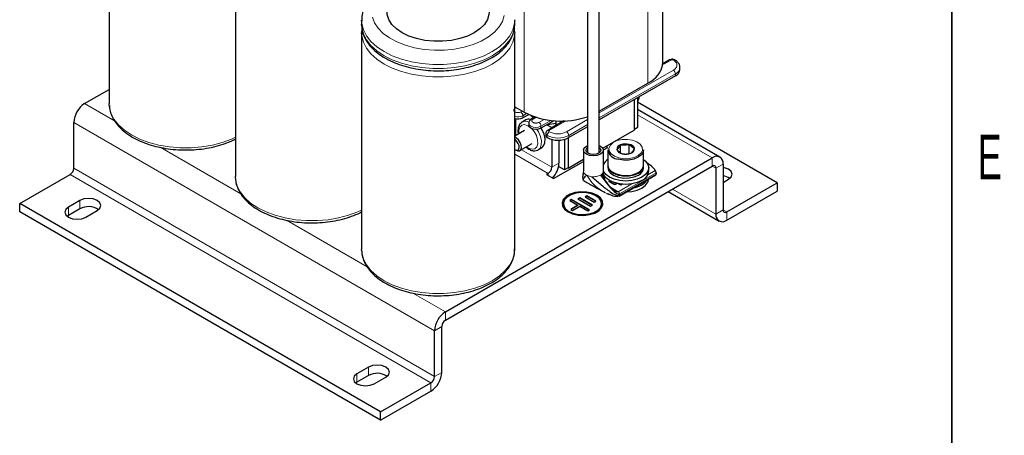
# Model space of a CAD drawing. Header units: millimetres. Extents: x 5 to 418, y 2 to 292.
# Tile 31 of 40: x 335 to 412, y 58 to 91. Entities that reach past the tile are written whole.
import ezdxf

# ---------------------------------------------------------------- set-up
doc = ezdxf.new("R2010")
doc.units = ezdxf.units.MM
doc.layers.add('SLD-0', color=7, linetype='Continuous')
doc.styles.add('SLDTEXTSTYLE0', font='TXT', dxfattribs={"width": 0.605})

msp = doc.modelspace()

# ---------------------------------------------------------------- linework, layer by layer
at = {"color": 7, "linetype": 'Continuous', "lineweight": 25}
for p, q in [((341.9357, 101.4144), (341.9357, 84.4304)), ((385.3629, 87.6968), (385.3629, 98.3655)), ((379.4511, 95.9637), (379.4511, 80.6119)), ((380.3711, 80.6119), (380.3711, 95.9637)), ((351.8352, 95.6996), (351.8352, 78.7155)), ((361.7347, 90.9646), (361.7347, 90.6379)), ((361.7352, 90.9222), (361.7347, 90.9646)), ((361.739, 90.5077), (361.7347, 90.6379)), ((373.7343, 91.0064), (373.7347, 90.9646)), ((373.7347, 90.6379), (373.7347, 90.9646)), ((361.7347, 89.9847), (361.7347, 73.0007)), ((361.739, 89.8544), (361.7347, 89.9847)), ((373.7319, 90.0905), (373.7347, 89.9847)), ((373.7347, 73.0007), (373.7347, 89.9847)), ((385.8864, 87.8555), (385.3548, 87.5487)), ((386.6973, 87.0925), (386.6973, 87.2558)), ((386.3458, 86.6027), (380.3711, 83.1536)), ((380.3711, 83.8395), (384.1679, 86.0313)), ((340.0161, 84.4303), (341.9357, 85.5385)), ((341.94, 84.3001), (341.9357, 84.4304)), ((373.7347, 84.1841), (374.4664, 83.7617)), ((383.0931, 84.7249), (383.0931, 82.3893)), ((383.0931, 84.7249), (383.0931, 82.3566)), ((383.3759, 84.8882), (383.3759, 82.5526)), ((394.3219, 78.2248), (383.3759, 84.5438)), ((373.8022, 84.1451), (373.7347, 84.1062)), ((374.8058, 83.5656), (374.3815, 83.3207)), ((374.8267, 83.5769), (374.8058, 83.5656)), ((375.0003, 83.5022), (375.2586, 83.3531)), ((375.3156, 83.386), (375.0535, 83.2347)), ((389.8307, 80.2444), (383.3759, 83.9707)), ((339.1676, 79.3678), (339.1676, 82.9606)), ((373.8159, 81.9395), (373.8159, 83.2412)), ((374.6001, 83.1543), (374.3173, 82.991)), ((374.8398, 82.8962), (374.8398, 82.7329)), ((376.8143, 83.0923), (375.7958, 82.5043)), ((376.2623, 82.7736), (376.6443, 82.5531)), ((376.3016, 82.7963), (376.9695, 82.9042)), ((377.5991, 83.0714), (376.3263, 82.3366)), ((377.0544, 82.7899), (376.6443, 82.5531)), ((376.8811, 82.89), (377.083, 82.7734)), ((376.9695, 83.0822), (376.9695, 82.9042)), ((379.4511, 82.6225), (377.9736, 81.7695)), ((374.5058, 82.3378), (373.7347, 81.8926)), ((376.1711, 82.0798), (376.1711, 81.9165)), ((376.6443, 82.5531), (376.6443, 82.5202)), ((380.6407, 80.9409), (383.0931, 82.3566)), ((383.3759, 82.5526), (383.0931, 82.3893)), ((374.146, 80.7444), (375.1058, 81.2985)), ((376.6443, 81.6247), (376.6443, 79.4503)), ((377.21, 81.5684), (377.21, 79.7768)), ((377.6342, 81.6321), (377.6342, 79.238)), ((377.9171, 81.7389), (377.9171, 79.4013)), ((377.9171, 81.7389), (377.9171, 79.3686)), ((381.0283, 81.0014), (380.8869, 81.083)), ((382.0348, 81.1945), (382.0347, 81.1945)), ((382.0348, 81.1945), (382.0348, 81.1945)), ((382.0348, 80.5769), (382.0348, 81.1945)), ((382.7237, 81.2367), (382.7237, 81.2367)), ((382.7237, 81.2367), (382.7237, 81.2367)), ((382.7237, 80.5229), (382.7237, 81.2367)), ((373.7477, 80.8311), (373.7347, 80.8073)), ((373.7592, 80.8242), (373.8459, 80.7742)), ((375.5513, 80.7948), (375.5772, 80.8086)), ((375.5772, 80.8086), (375.86, 80.9719)), ((379.1311, 80.7816), (379.1311, 79.1485)), ((380.69, 80.8061), (381.0283, 81.0014)), ((380.6911, 79.1485), (380.6911, 80.7816)), ((381.0426, 80.8058), (381.0426, 79.5974)), ((381.7536, 80.829), (381.7536, 80.829)), ((381.7536, 80.829), (381.7536, 80.8289)), ((382.1614, 80.5056), (382.1614, 80.5056)), ((382.1614, 80.5056), (382.1614, 80.5056)), ((382.8503, 80.5478), (382.8503, 80.5478)), ((382.8503, 80.5478), (382.8504, 80.5478)), ((383.1315, 80.9133), (383.1315, 80.9134)), ((383.1315, 80.9134), (383.1315, 80.9134)), ((383.8426, 79.5974), (383.8426, 80.8058)), ((368.3004, 68.1022), (389.2308, 80.185)), ((368.3004, 67.4489), (389.2308, 79.5318)), ((376.7857, 78.5522), (379.1311, 79.9062)), ((377.9171, 79.3686), (379.1311, 80.0694)), ((381.0426, 79.5647), (381.0426, 79.4014)), ((383.8426, 79.4014), (383.8426, 79.5647)), ((390.0793, 79.695), (390.0793, 76.1022)), ((334.925, 76.592), (338.8848, 78.8779)), ((376.3614, 78.9604), (376.22, 78.8787)), ((376.22, 78.8787), (376.7857, 78.5522)), ((377.6342, 79.238), (377.1798, 79.5003)), ((377.9171, 79.4013), (377.6342, 79.238)), ((377.9171, 79.3686), (377.8888, 79.3849)), ((379.1268, 78.8544), (379.105, 78.9208)), ((379.1224, 78.9974), (379.1365, 79.0597)), ((380.7351, 78.8112), (380.7245, 78.8051)), ((380.7423, 78.799), (380.726, 78.7896)), ((381.92, 77.1877), (384.8013, 78.851)), ((384.2426, 79.1401), (384.2426, 79.4014)), ((384.8172, 79.0142), (384.8172, 78.9053)), ((389.5136, 79.3684), (389.5136, 75.7757)), ((351.8395, 78.5853), (351.8352, 78.7155)), ((381.1336, 78.3396), (381.2092, 78.3833)), ((381.2386, 78.3676), (381.1417, 78.3116)), ((381.2537, 78.3599), (381.1761, 78.3151)), ((381.2612, 78.266), (381.2824, 78.2783)), ((381.2824, 78.2456), (381.2692, 78.238)), ((381.3249, 78.2538), (381.3037, 78.2415)), ((381.4729, 78.1193), (381.3883, 78.1681)), ((381.4308, 78.1926), (381.5154, 78.1438)), ((381.5154, 78.1111), (381.4308, 78.16)), ((381.6425, 78.144), (381.6846, 78.1683)), ((381.6846, 78.1357), (381.6425, 78.1114)), ((381.7271, 78.1438), (381.685, 78.1195)), ((381.7112, 78.1725), (381.7112, 78.2052)), ((382.0541, 78.0422), (381.853, 78.1583)), ((381.8835, 78.1524), (381.8734, 78.1465)), ((381.9046, 78.1302), (381.9046, 78.1485)), ((382.0538, 78.0441), (381.9046, 78.1302)), ((382.0538, 78.0767), (381.9403, 78.1422)), ((382.1241, 78.1174), (382.0538, 78.0767)), ((382.1727, 78.1127), (382.0538, 78.0441)), ((382.0538, 78.0441), (382.0538, 78.0767)), ((382.1758, 78.1124), (382.0541, 78.0422)), ((390.0793, 78.2575), (390.5036, 78.5024)), ((390.3622, 75.9389), (394.3219, 78.2248)), ((394.3219, 78.2248), (394.3219, 77.5716)), ((379.402, 77.2051), (379.2606, 77.1235)), ((380.1091, 76.7969), (379.402, 77.2051)), ((379.402, 77.1724), (379.402, 77.2051)), ((385.7674, 77.5324), (389.7622, 75.2262)), ((390.3622, 75.2856), (394.3219, 77.5716)), ((363.2093, 60.2638), (334.925, 76.592)), ((334.925, 75.9388), (334.925, 76.592)), ((339.6485, 76.8369), (338.7434, 76.3144)), ((377.5484, 76.5928), (377.5484, 76.5601)), ((378.1999, 76.9194), (378.0585, 76.8377)), ((378.0585, 76.8377), (378.6949, 76.4703)), ((378.1999, 76.8867), (378.0868, 76.8214)), ((378.6949, 76.4703), (378.1292, 76.1438)), ((378.6949, 76.4377), (378.1575, 76.1274)), ((379.6141, 76.103), (378.1999, 76.9194)), ((378.1999, 76.8867), (378.1999, 76.9194)), ((379.5858, 76.0866), (378.1999, 76.8867)), ((378.8363, 77.0418), (378.6949, 76.9602)), ((378.6949, 76.9602), (379.6848, 76.3887)), ((378.6949, 76.4377), (378.6949, 76.4703)), ((378.8363, 77.0092), (378.7232, 76.9439)), ((379.8263, 76.4703), (378.8363, 77.0418)), ((378.8363, 77.0092), (378.8363, 77.0418)), ((379.798, 76.454), (378.8363, 77.0092)), ((379.2606, 77.1235), (379.9677, 76.7153)), ((379.402, 77.1724), (379.2889, 77.1071)), ((380.0808, 76.7806), (379.402, 77.1724)), ((379.6848, 76.3887), (379.8263, 76.4703)), ((379.9677, 76.7153), (380.1091, 76.7969)), ((380.5484, 76.5601), (380.5484, 76.5928)), ((363.2093, 59.6106), (334.925, 75.9388)), ((338.7434, 75.6612), (338.6466, 75.5959)), ((339.6485, 76.1837), (338.7434, 75.6612)), ((340.101, 75.5307), (341.0061, 76.0532)), ((378.1292, 76.1438), (378.2706, 76.0621)), ((378.2706, 76.0621), (378.8363, 76.3887)), ((378.8363, 76.3887), (379.4727, 76.0213)), ((379.4727, 76.0213), (379.6141, 76.103)), ((361.739, 72.8704), (361.7347, 73.0007)), ((367.4519, 63.0397), (367.4519, 66.6325)), ((368.0176, 63.3662), (368.0176, 66.959)), ((362.2759, 63.7744), (361.3708, 63.2519)), ((361.3708, 62.5987), (361.274, 62.5334)), ((362.2759, 63.1212), (361.3708, 62.5987)), ((362.7284, 62.4681), (363.6335, 62.9906)), ((363.2093, 60.2638), (367.169, 62.5498)), ((363.2093, 59.6106), (367.169, 61.8966)), ((363.2093, 59.6106), (363.2093, 60.2638))]:
    msp.add_line(p, q, dxfattribs=at)
at = {"color": 7, "linetype": 'Continuous', "lineweight": 18}
for p, q in [((384.1679, 97.2342), (384.1679, 86.0313)), ((374.4664, 94.9646), (374.4664, 83.7617)), ((385.4407, 87.5171), (386.0064, 87.8437)), ((386.1761, 87.0599), (380.3711, 83.7088)), ((386.3458, 86.766), (380.3711, 83.3169)), ((386.3458, 86.6027), (386.3458, 86.766)), ((342.3652, 83.0742), (340.0161, 84.4303)), ((373.7347, 84.0513), (373.7593, 84.0392)), ((373.7593, 84.0392), (373.8725, 84.1045)), ((374.325, 83.8433), (374.2118, 83.778)), ((374.6713, 83.6513), (374.3815, 83.484)), ((374.3815, 83.484), (374.3815, 83.3207)), ((374.8058, 83.5656), (374.8058, 83.5865)), ((389.2308, 80.185), (383.3759, 83.5649)), ((367.4519, 66.6325), (339.1676, 82.9606)), ((375.1735, 83.2228), (375.4058, 83.3569)), ((376.0352, 83.1977), (375.626, 82.9615)), ((376.5712, 83.1153), (375.7958, 82.6676)), ((375.7958, 82.5043), (375.7958, 82.6676)), ((376.4463, 82.3247), (377.7191, 83.0595)), ((377.5991, 83.0714), (377.6098, 83.0765)), ((379.4511, 83.1777), (377.8039, 82.2268)), ((379.4511, 82.7858), (377.9736, 81.9328)), ((376.2766, 81.7695), (376.2766, 81.9328)), ((377.9736, 81.7695), (377.9736, 81.9328)), ((352.2647, 77.3594), (345.9436, 81.0085)), ((373.7347, 80.4767), (376.3614, 78.9604)), ((376.6443, 79.4503), (374.2742, 80.8185)), ((376.6443, 79.4503), (377.21, 79.7768)), ((389.5136, 79.3684), (389.2307, 79.5317)), ((389.2308, 79.5318), (389.2308, 80.185)), ((390.0793, 79.695), (389.5136, 79.3684)), ((367.169, 62.5498), (338.8848, 78.8779)), ((367.4519, 63.0397), (339.1676, 79.3678)), ((376.3614, 78.9604), (376.3614, 78.7971)), ((379.1359, 79.1486), (379.1407, 79.0781)), ((379.1365, 79.0597), (379.1407, 79.0781)), ((379.2985, 78.8698), (379.3596, 78.8301)), ((379.3953, 78.8107), (379.4272, 78.7953)), ((384.8172, 79.0142), (381.9476, 77.3576)), ((384.8172, 78.9053), (381.9476, 77.2487)), ((384.1771, 78.8624), (384.7607, 79.1993)), ((381.1336, 78.3151), (381.1336, 78.3396)), ((381.2612, 78.266), (381.2612, 78.2415)), ((381.2824, 78.2456), (381.2824, 78.2783)), ((381.3249, 78.2538), (381.3249, 78.2783)), ((381.3883, 78.1681), (381.3883, 78.1926)), ((381.4308, 78.16), (381.4308, 78.1926)), ((381.5154, 78.1111), (381.5154, 78.1438)), ((381.6425, 78.1114), (381.6425, 78.144)), ((381.6846, 78.1357), (381.6846, 78.1683)), ((381.8533, 77.5209), (382.9236, 78.1388)), ((381.198, 77.8992), (381.8533, 77.5209)), ((381.9476, 77.3576), (381.9476, 77.2487)), ((389.5136, 75.7757), (386.119, 77.7353)), ((339.6485, 76.1837), (339.6485, 76.8369)), ((338.7434, 75.6612), (338.7434, 76.3144)), ((389.5136, 75.7757), (390.0793, 76.1022)), ((390.3622, 75.9389), (390.0793, 76.1022)), ((390.3622, 75.9389), (390.3622, 75.2856)), ((362.1642, 71.6445), (355.8431, 75.2936)), ((368.3004, 68.1022), (365.7426, 69.5788)), ((368.3004, 68.1022), (368.3004, 67.4489)), ((368.0176, 66.959), (367.4519, 66.6325)), ((362.2759, 63.1212), (362.2759, 63.7744)), ((367.4519, 63.0397), (368.0176, 63.3662)), ((361.3708, 62.5987), (361.3708, 63.2519)), ((367.169, 61.8966), (367.169, 62.5498))]:
    msp.add_line(p, q, dxfattribs=at)
at = {"color": 7, "linetype": 'Continuous', "lineweight": 18, "flags": 128}
for points in [[(372.9109, 91.3307), (372.7743, 90.8779), (372.5196, 90.4425), (372.1528, 90.0346), (371.6824, 89.6638), (371.1194, 89.3389), (370.4772, 89.0673), (369.7706, 88.8555), (369.0163, 88.7085), (368.232, 88.6297), (367.4361, 88.6209), (366.6471, 88.6823), (365.8836, 88.8125), (365.1635, 89.0085), (364.5037, 89.2657), (363.9196, 89.578), (363.425, 89.9381), (363.0313, 90.3376), (362.7479, 90.767), (362.5814, 91.2165)], [(373.7347, 90.9646), (373.7194, 90.7175), (373.5976, 90.2283), (373.3564, 89.7541), (373.0008, 89.3046), (372.538, 88.8888), (371.9774, 88.5153), (371.3304, 88.1917), (370.6102, 87.9245), (369.8315, 87.7192), (369.0101, 87.58), (368.1628, 87.5097), (367.3067, 87.5097), (366.4593, 87.58), (365.6379, 87.7192), (364.8592, 87.9245), (364.1391, 88.1917), (363.4921, 88.5153), (362.9315, 88.8888), (362.4687, 89.3046), (362.113, 89.7541), (361.8719, 90.2283), (361.75, 90.7175), (361.7352, 90.9222)], [(373.7347, 90.6379), (373.7194, 90.3908), (373.5976, 89.9017), (373.3564, 89.4275), (373.0008, 88.978), (372.538, 88.5622), (371.9774, 88.1887), (371.3304, 87.8651), (370.6102, 87.5979), (369.8315, 87.3926), (369.0101, 87.2534), (368.1628, 87.183), (367.3067, 87.183), (366.4593, 87.2534), (365.6379, 87.3926), (364.8592, 87.5979), (364.1391, 87.8651), (363.4921, 88.1887), (362.9315, 88.5622), (362.4687, 88.978), (362.113, 89.4275), (361.8719, 89.9017), (361.75, 90.3908), (361.739, 90.5077)], [(373.7347, 89.9847), (373.7194, 89.7376), (373.5976, 89.2484), (373.3564, 88.7743), (373.0008, 88.3247), (372.538, 87.909), (371.9774, 87.5355), (371.3304, 87.2119), (370.6102, 86.9447), (369.8315, 86.7394), (369.0101, 86.6001), (368.1628, 86.5298), (367.3067, 86.5298), (366.4593, 86.6001), (365.6379, 86.7394), (364.8592, 86.9447), (364.1391, 87.2119), (363.4921, 87.5355), (362.9315, 87.909), (362.4687, 88.3247), (362.113, 88.7743), (361.8719, 89.2484), (361.75, 89.7376), (361.739, 89.8544)], [(351.8352, 81.7979), (351.5314, 81.6575), (350.8112, 81.3903), (350.0325, 81.185), (349.2111, 81.0458), (348.3638, 80.9755), (347.5077, 80.9755), (346.6604, 81.0458), (345.839, 81.185), (345.0602, 81.3903), (344.3401, 81.6575), (343.6931, 81.9811), (343.1325, 82.3546), (342.6697, 82.7704), (342.314, 83.2199), (342.0729, 83.6941), (341.951, 84.1833), (341.94, 84.3001)], [(374.8578, 82.6516), (374.7706, 82.703), (374.5167, 82.7836), (374.2976, 82.7477), (374.1398, 82.5997), (374.0624, 82.3575), (374.0689, 82.0855)], [(375.7958, 82.6676), (375.6141, 82.5975), (375.3998, 82.5729), (375.1855, 82.5975), (375.0038, 82.6676), (374.8824, 82.7725), (374.8398, 82.8952)], [(377.6717, 83.0791), (377.686, 83.0749), (377.7191, 83.0595)], [(375.314, 80.8886), (375.4718, 81.0366), (375.5492, 81.2788), (375.537, 81.5862), (375.4366, 81.9215), (375.2601, 82.2443), (375.0766, 82.4689)], [(375.5772, 80.8086), (375.7241, 80.9476), (375.8209, 81.1937), (375.8321, 81.5088), (375.7567, 81.8622), (375.6021, 82.2193), (375.4826, 82.4132)], [(381.9069, 80.1747), (382.3059, 80.1132), (382.7183, 80.1259), (383.1037, 80.2116), (383.4244, 80.3618), (383.649, 80.5619), (383.7555, 80.7923), (383.7334, 81.0303), (383.585, 81.2528), (383.3248, 81.438), (382.9782, 81.5676), (382.5792, 81.6291), (382.1668, 81.6164), (381.7814, 81.5307), (381.4607, 81.3805), (381.2361, 81.1804), (381.1296, 80.9501), (381.1517, 80.712), (381.3001, 80.4895), (381.5603, 80.3044), (381.9069, 80.1747)], [(361.7347, 76.0831), (361.4309, 75.9427), (360.7107, 75.6755), (359.932, 75.4702), (359.1106, 75.3309), (358.2633, 75.2606), (357.4072, 75.2606), (356.5598, 75.3309), (355.7385, 75.4702), (354.9597, 75.6755), (354.2396, 75.9427), (353.5926, 76.2663), (353.032, 76.6398), (352.5692, 77.0555), (352.2135, 77.5051), (351.9724, 77.9792), (351.8505, 78.4684), (351.8395, 78.5853)], [(373.7347, 73.0007), (373.7194, 72.7536), (373.5976, 72.2644), (373.3564, 71.7902), (373.0008, 71.3407), (372.538, 70.9249), (371.9774, 70.5514), (371.3304, 70.2278), (370.6102, 69.9606), (369.8315, 69.7553), (369.0101, 69.6161), (368.1628, 69.5458), (367.3067, 69.5458), (366.4593, 69.6161), (365.6379, 69.7553), (364.8592, 69.9606), (364.1391, 70.2278), (363.4921, 70.5514), (362.9315, 70.9249), (362.4687, 71.3407), (362.113, 71.7902), (361.8719, 72.2644), (361.75, 72.7536), (361.739, 72.8704)]]:
    msp.add_lwpolyline(points, dxfattribs=at)
at = {"color": 7, "linetype": 'Continuous', "lineweight": 25, "flags": 128}
for points in [[(371.7347, 91.6178), (371.7195, 91.4165), (371.5984, 91.0201), (371.36, 90.6419), (371.0113, 90.2933), (370.5632, 89.985), (370.029, 89.7262), (369.4252, 89.525), (368.77, 89.3873), (368.0834, 89.3174), (367.3861, 89.3174), (366.6995, 89.3873), (366.0443, 89.525), (365.4404, 89.7262), (364.9063, 89.985), (364.4581, 90.2933), (364.1095, 90.6419), (363.871, 91.0201), (363.75, 91.4165), (363.7347, 91.6178)], [(383.4984, 84.9589), (383.4817, 84.8704), (383.3759, 84.5842)], [(375.7958, 82.5043), (375.6141, 82.4342), (375.3998, 82.4096), (375.1855, 82.4342), (375.0038, 82.5043), (374.8824, 82.6092), (374.8398, 82.7329)], [(375.86, 80.9719), (376.007, 81.1109), (376.1037, 81.3569), (376.115, 81.6721), (376.0396, 82.0255), (375.885, 82.3826), (375.8085, 82.5117)], [(373.7293, 80.843), (373.8603, 80.7838), (373.9759, 80.79), (374.0585, 80.8608), (374.0955, 80.9853), (374.0814, 81.1447), (374.0182, 81.3146), (373.9156, 81.4692), (373.7892, 81.585), (373.7347, 81.617)], [(373.8459, 80.7742), (373.9729, 80.7233), (374.1182, 80.7311), (374.222, 80.8201), (374.2686, 80.9766), (374.2508, 81.1769), (374.1714, 81.3905), (374.0425, 81.5848), (373.8836, 81.7303), (373.7347, 81.8011)], [(380.3711, 81.1452), (380.4627, 81.1), (380.6317, 80.9539), (380.6911, 80.7816), (380.6317, 80.6093), (380.4627, 80.4632), (380.2096, 80.3656), (379.9111, 80.3313), (379.6126, 80.3656), (379.3596, 80.4632), (379.1905, 80.6093), (379.1311, 80.7816), (379.1905, 80.9539), (379.3596, 81.1), (379.4511, 81.1452)], [(379.501, 80.5448), (379.3753, 80.6534), (379.3311, 80.7816), (379.3753, 80.9097), (379.4511, 80.9855)], [(380.3711, 80.9855), (380.447, 80.9097), (380.4911, 80.7816), (380.447, 80.6534), (380.3212, 80.5448), (380.1331, 80.4722), (379.9111, 80.4467), (379.6892, 80.4722), (379.501, 80.5448)], [(383.8426, 80.8058), (383.8164, 80.6504), (383.676, 80.4236), (383.4261, 80.2307), (383.0887, 80.0889), (382.6939, 80.0108), (382.2768, 80.0033), (381.8744, 80.0672)], [(381.0426, 79.5974), (381.0504, 79.5121), (381.1558, 79.279), (381.3755, 79.0742), (381.69, 78.9158), (382.0714, 78.8181), (382.4858, 78.7895), (382.8964, 78.8328), (383.2666, 78.944), (383.5636, 79.1132), (383.761, 79.3255), (383.8412, 79.5619), (383.8426, 79.5974)], [(381.0428, 79.581), (381.0903, 79.3555), (381.2571, 79.1347), (381.5294, 78.9521), (381.8827, 78.8239), (382.2858, 78.7616), (382.7028, 78.7706), (383.0967, 78.8501), (383.4325, 78.9932)], [(383.8426, 80.0545), (384.0014, 79.9209), (384.1812, 79.6703), (384.2426, 79.4014), (384.1812, 79.1324), (384.0014, 78.8818), (383.7153, 78.6666)], [(383.7153, 78.4053), (383.3426, 78.2402), (382.9084, 78.1364), (382.4426, 78.101), (381.9767, 78.1364), (381.5426, 78.2402), (381.1698, 78.4053), (380.8837, 78.6205), (380.7039, 78.8711), (380.6716, 78.954)], [(383.7153, 78.6666), (383.3426, 78.5015), (382.9084, 78.3977), (382.4426, 78.3623), (381.9767, 78.3977), (381.5426, 78.5015), (381.1698, 78.6666), (380.8837, 78.8818), (380.7039, 79.1324), (380.6911, 79.1617)], [(381.0426, 79.4014), (381.0903, 79.1922), (381.2571, 78.9714), (381.5294, 78.7888), (381.8827, 78.6606), (382.2858, 78.5983), (382.7028, 78.6073), (383.0967, 78.6868), (383.4325, 78.8299)], [(390.5036, 78.5024), (390.7117, 78.6822), (390.7847, 78.8943), (390.7117, 79.1064), (390.5036, 79.2862), (390.1921, 79.4063), (390.0793, 79.4286)], [(382.4841, 77.5133), (382.9084, 77.5485), (383.3426, 77.6523), (383.7153, 77.8174), (384.0014, 78.0326), (384.1812, 78.2832), (384.2421, 78.5282)], [(380.6484, 76.5601), (380.6119, 76.7565), (380.4527, 77.0028), (380.1798, 77.2133), (379.8152, 77.3708), (379.3885, 77.4627), (378.9343, 77.4814), (378.4893, 77.4256), (378.0896, 77.2996), (377.7676, 77.1137), (377.5493, 76.8829), (377.4525, 76.626), (377.4484, 76.5601)], [(377.9171, 75.9397), (378.2816, 75.7821), (378.7083, 75.6903), (379.1626, 75.6715), (379.6076, 75.7274), (380.0073, 75.8534), (380.3293, 76.0393), (380.5476, 76.27), (380.6444, 76.5269), (380.6119, 76.7891), (380.4527, 77.0355), (380.1798, 77.2459), (379.8152, 77.4035), (379.3885, 77.4954), (378.9343, 77.5141), (378.4893, 77.4582), (378.0896, 77.3322), (377.7676, 77.1463), (377.5493, 76.9156), (377.4525, 76.6587), (377.485, 76.3965), (377.6442, 76.1501), (377.9171, 75.9397)], [(377.9878, 75.9805), (378.3296, 75.8328), (378.7296, 75.7467), (379.1555, 75.7291), (379.5726, 75.7815), (379.9474, 75.8996), (380.2493, 76.0739), (380.4539, 76.2902), (380.5446, 76.531), (380.5142, 76.7769), (380.365, 77.0078), (380.1091, 77.2051), (379.7673, 77.3528), (379.3673, 77.4389), (378.9414, 77.4565), (378.5242, 77.4041), (378.1495, 77.286), (377.8476, 77.1117), (377.643, 76.8954), (377.5523, 76.6546), (377.5827, 76.4087), (377.7319, 76.1778), (377.9878, 75.9805)], [(341.0061, 76.0532), (341.2142, 76.233), (341.2873, 76.4451), (341.2142, 76.6571), (341.0061, 76.8369), (340.6947, 76.9571), (340.3273, 76.9992), (339.9599, 76.9571), (339.6485, 76.8369)], [(377.9878, 75.9478), (378.3296, 75.8001), (378.7296, 75.714), (379.1555, 75.6964), (379.5726, 75.7488), (379.9474, 75.8669), (380.2493, 76.0412), (380.4539, 76.2575), (380.5446, 76.4984), (380.5484, 76.5601)], [(338.7434, 76.3144), (338.5353, 76.1346), (338.4622, 75.9226), (338.5353, 75.7105), (338.7434, 75.5307), (339.0548, 75.4105), (339.4222, 75.3684), (339.7896, 75.4105), (340.101, 75.5307)], [(363.6335, 62.9906), (363.8416, 63.1704), (363.9147, 63.3825), (363.8416, 63.5946), (363.6335, 63.7744), (363.3221, 63.8945), (362.9547, 63.9367), (362.5873, 63.8945), (362.2759, 63.7744)], [(361.3708, 63.2519), (361.1627, 63.0721), (361.0896, 62.86), (361.1627, 62.6479), (361.3708, 62.4681), (361.6822, 62.348), (362.0496, 62.3058), (362.417, 62.348), (362.7284, 62.4681)]]:
    msp.add_lwpolyline(points, dxfattribs=at)
at = {"color": 7, "linetype": 'Continuous', "lineweight": 25}
for centre, radius, start, end in [((383.3728, 87.8633), 1.9971, 293.462125, 355.217734), ((386.0967, 87.1524), 0.6035, 294.374658, 354.305201), ((341.0099, 82.8768), 1.8442, 122.605478, 177.394522), ((377.3764, 89.4655), 6.4033, 242.970057, 288.905467), ((373.9818, 84.1073), 0.8824, 253.739827, 296.938148), ((374.8391, 82.7127), 0.5021, 74.418148, 118.418194), ((376.3513, 81.9345), 0.1811, 185.694799, 245.625342), ((377.1251, 83.4072), 1.8444, 242.609672, 297.390328), ((382.1214, 80.837), 0.3679, 103.62437, 181.242623), ((382.4447, 80.1465), 1.1254, 75.648435, 111.362414), ((382.6603, 80.7379), 0.5028, 20.426823, 82.751105), ((381.9528, 80.9932), 0.9294, 191.632065, 265.15937), ((382.2248, 81.0044), 0.5028, 200.426823, 262.751105), ((382.4404, 81.5959), 1.1254, 255.648435, 291.362414), ((382.7637, 80.9054), 0.3679, 283.62437, 1.242623), ((389.562, 79.7789), 0.5241, 350.785963, 129.203285), ((375.3564, 79.8642), 1.8556, 316.868695, 357.302536), ((381.5643, 79.2548), 0.9549, 123.124568, 156.137356), ((383.163, 79.6178), 0.6803, 293.340496, 356.899089), ((382.4628, 77.3525), 2.948, 38.788733, 56.179115), ((389.3412, 79.3964), 0.1747, 350.785963, 129.203285), ((338.5535, 79.3958), 0.6147, 302.605478, 357.394522), ((376.0302, 79.4782), 0.6147, 302.605478, 357.394522), ((382.4426, 80.8058), 2.037, 241.377938, 298.622062), ((383.1588, 79.4591), 0.6861, 293.505504, 355.174356), ((383.3434, 79.2287), 0.9035, 294.309638, 354.370221), ((389.9307, 77.6456), 1.1395, 54.013888, 82.508482), ((382.8249, 79.4758), 1.6567, 277.36921, 322.625414), ((378.2869, 76.6263), 0.7414, 185.11548, 246.204661), ((340.3219, 74.9538), 1.4022, 56.156779, 118.704838), ((390.0309, 75.6917), 0.5241, 170.785963, 309.203285), ((390.2517, 76.0742), 0.1747, 170.785963, 309.203285), ((369.2942, 66.5486), 1.8442, 122.605478, 177.394522), ((368.6317, 66.9311), 0.6147, 122.605478, 177.394522), ((366.1753, 63.4501), 1.8442, 302.605478, 357.394522), ((362.9493, 61.8913), 1.4022, 56.156779, 118.704838), ((366.8378, 63.0676), 0.6147, 302.605478, 357.394522)]:
    msp.add_arc(centre, radius, start, end, dxfattribs=at)
at = {"color": 7, "linetype": 'Continuous', "lineweight": 18}
for centre, radius, start, end in [((385.363, 87.3964), 0.1435, 57.240568, 93.686918), ((385.9361, 87.7455), 0.1207, 54.382423, 114.307119), ((386.0912, 87.6799), 0.1844, 62.609672, 117.390328), ((386.2464, 87.7454), 0.1209, 65.986571, 125.591946), ((386.1082, 87.3075), 0.5913, 293.693989, 355.012124), ((385.9773, 86.7492), 0.3688, 2.605478, 57.394522), ((373.9818, 84.2706), 0.8824, 253.739827, 296.938148), ((374.0131, 83.4673), 0.3688, 2.605478, 57.394522), ((374.5699, 82.4536), 0.5947, 62.492657, 114.194518), ((375.1031, 83.1245), 0.1209, 54.402782, 114.073747), ((375.4273, 82.6508), 0.3688, 2.605478, 57.394522), ((376.3514, 82.0978), 0.1812, 185.798788, 245.616273), ((376.645, 81.9161), 0.3688, 122.605478, 177.394522), ((377.1251, 83.5705), 1.8444, 242.609672, 297.390328), ((376.376, 82.2266), 0.1207, 54.382771, 114.303113), ((376.4649, 82.2758), 0.0524, 110.783421, 249.216579), ((377.6052, 81.9161), 0.3688, 2.605478, 57.394522), ((375.125, 81.5138), 0.6532, 225.707419, 286.82126), ((379.7444, 79.4973), 0.7702, 240.026036, 243.048903), ((380.1496, 79.3783), 0.6313, 299.730052, 310.370537)]:
    msp.add_arc(centre, radius, start, end, dxfattribs=at)
at = {"color": 7, "linetype": 'Continuous', "lineweight": 25}
for points, knots in [([(363.6578, 93.7801), (363.5514, 93.7158), (363.2454, 93.5308), (362.8001, 93.1813), (362.3623, 92.7186), (362.0297, 92.2125), (361.8209, 91.6798), (361.7274, 91.2395), (361.7439, 90.9849), (361.7487, 90.9113)], [0, 0, 0, 0, 0.0926017, 0.266415, 0.4400054, 0.6106301, 0.7759472, 0.9352851, 1, 1, 1, 1]), ([(361.7528, 90.4909), (361.7539, 90.4232), (361.7578, 90.1901), (361.8785, 89.7983), (362.1074, 89.329), (362.4429, 88.8852), (362.8733, 88.4723), (363.3949, 88.0979), (363.9973, 87.7697), (364.6681, 87.4941), (365.394, 87.276), (366.1613, 87.1187), (366.9562, 87.0244), (367.7647, 86.9944), (368.5726, 87.0291), (369.3657, 87.1281), (370.1301, 87.29), (370.8526, 87.5124), (371.5205, 87.7927), (372.1216, 88.1273), (372.6447, 88.5121), (373.0775, 88.9416), (373.4111, 89.408), (373.6297, 89.9006), (373.7362, 90.3337), (373.7246, 90.5973), (373.7205, 90.6909)], [0, 0, 0, 0, 0.01692298, 0.05831721, 0.09995427, 0.1423055, 0.1854674, 0.22922755, 0.27328462, 0.3173986, 0.36145739, 0.40544367, 0.44937062, 0.49326414, 0.53715501, 0.58107017, 0.62503837, 0.66909346, 0.71326606, 0.7575746, 0.80200438, 0.84642766, 0.89056516, 0.93403991, 0.97658049, 1, 1, 1, 1]), ([(361.765, 90.276), (361.7548, 90.2286), (361.7236, 90.0835), (361.7411, 89.9365), (361.7528, 89.8376)], [0, 0, 0, 0, 0.32727605, 1, 1, 1, 1]), ([(373.7199, 90.1043), (373.7233, 90.1555), (373.7281, 90.228), (373.7094, 90.2988), (373.7039, 90.3196)], [0, 0, 0, 0, 0.70542252, 1, 1, 1, 1]), ([(386.2961, 87.8555), (386.2627, 87.871), (386.1908, 87.9043), (386.0586, 87.9133), (385.953, 87.8909), (385.8985, 87.862), (385.8864, 87.8555)], [0, 0, 0, 0, 0.2600261, 0.560614, 0.9017871, 1, 1, 1, 1]), ([(386.6948, 87.2558), (386.686, 87.3353), (386.6684, 87.4938), (386.5198, 87.6925), (386.3892, 87.8094), (386.3007, 87.8517), (386.2948, 87.8545)], [0, 0, 0, 0, 0.3253353, 0.6489547, 0.9768431, 1, 1, 1, 1]), ([(341.9538, 84.2833), (341.9549, 84.2156), (341.9588, 83.9825), (342.0796, 83.5907), (342.3084, 83.1214), (342.6439, 82.6776), (343.0743, 82.2647), (343.5959, 81.8903), (344.1983, 81.5621), (344.8691, 81.2866), (345.595, 81.0685), (346.3623, 80.9111), (347.1572, 80.8168), (347.9657, 80.7868), (348.7737, 80.8215), (349.5664, 80.9208), (350.3322, 81.0817), (351.0497, 81.3076), (351.5547, 81.5042), (351.7937, 81.6402), (351.8352, 81.6638)], [0, 0, 0, 0, 0.0234207, 0.0807085, 0.1383324, 0.1969446, 0.2566788, 0.317241, 0.378214, 0.4392659, 0.5002413, 0.5611164, 0.6219094, 0.6826561, 0.7433992, 0.8041758, 0.8650259, 0.9259963, 0.9871292, 1, 1, 1, 1]), ([(374.3341, 82.9866), (374.282, 82.957), (374.1592, 82.8873), (374.0437, 82.6801), (373.9913, 82.4116), (373.9895, 82.1952), (374.0256, 82.0735), (374.0288, 82.0624)], [0, 0, 0, 0, 0.1849043, 0.4361024, 0.6948179, 0.9721797, 1, 1, 1, 1]), ([(375.0561, 83.2316), (375.033, 83.2188), (374.97, 83.184), (374.8947, 83.0955), (374.8416, 82.9895), (374.8454, 82.9194), (374.8468, 82.8953)], [0, 0, 0, 0, 0.184578, 0.503331, 0.8285692, 1, 1, 1, 1]), ([(376.3263, 82.3366), (376.2946, 82.3139), (376.2346, 82.2708), (376.1802, 82.1765), (376.1753, 82.1104), (376.1729, 82.0795)], [0, 0, 0, 0, 0.3725056, 0.7060347, 1, 1, 1, 1]), ([(382.0347, 81.1945), (382.0009, 81.1337), (381.9203, 80.9892), (381.8234, 80.8814), (381.7654, 80.8378), (381.7536, 80.829)], [0, 0, 0, 0, 0.366224, 0.8711232, 1, 1, 1, 1]), ([(382.7237, 81.2367), (382.6006, 81.2063), (382.3704, 81.1495), (382.1414, 81.1802), (382.0348, 81.1945)], [0, 0, 0, 0, 0.5346495, 1, 1, 1, 1]), ([(383.1315, 80.9134), (383.0586, 80.9483), (382.9224, 81.0136), (382.7868, 81.1658), (382.7237, 81.2367)], [0, 0, 0, 0, 0.5346495, 1, 1, 1, 1]), ([(374.6346, 81.0265), (374.6791, 80.9854), (374.8116, 80.8631), (375.0453, 80.759), (375.314, 80.712), (375.4682, 80.7648), (375.5431, 80.7905)], [0, 0, 0, 0, 0.1574486, 0.4685716, 0.7419817, 1, 1, 1, 1]), ([(381.7536, 80.8289), (381.8265, 80.7483), (381.9627, 80.5976), (382.0983, 80.5348), (382.1614, 80.5056)], [0, 0, 0, 0, 0.5346495, 1, 1, 1, 1]), ([(382.1614, 80.5056), (382.2845, 80.4903), (382.5147, 80.4617), (382.7437, 80.5205), (382.8503, 80.5478)], [0, 0, 0, 0, 0.5346495, 1, 1, 1, 1]), ([(382.8504, 80.5478), (382.8621, 80.5567), (382.9201, 80.6003), (383.017, 80.7081), (383.0976, 80.8526), (383.1315, 80.9133)], [0, 0, 0, 0, 0.1288768, 0.633776, 1, 1, 1, 1]), ([(379.1096, 79.0004), (379.0855, 78.8838), (379.0483, 78.7039), (379.0859, 78.4743), (379.1345, 78.4189), (379.1593, 78.3907)], [0, 0, 0, 0, 0.4740191, 0.7321336, 1, 1, 1, 1]), ([(379.1614, 78.393), (379.1593, 78.3933), (379.0971, 78.4014), (379.0964, 78.5069), (379.2728, 78.7236), (379.3596, 78.8301)], [0, 0, 0, 0, 0.0176809, 0.5170442, 1, 1, 1, 1]), ([(380.4627, 78.8301), (380.5714, 78.685), (380.7897, 78.3939), (381.2006, 77.8818), (381.5404, 77.5164), (381.7783, 77.3615), (381.8867, 77.3353), (381.9281, 77.3505), (381.9476, 77.3576)], [0, 0, 0, 0, 0.2991717, 0.6003968, 0.8491268, 0.9362632, 0.9700471, 1, 1, 1, 1]), ([(381.8533, 77.5209), (381.8341, 77.5135), (381.7937, 77.498), (381.7206, 77.5121), (381.6422, 77.5465), (381.4421, 77.6769), (381.1487, 77.9917), (380.7867, 78.471), (380.6342, 78.7558), (380.5585, 78.8973)], [0, 0, 0, 0, 0.0324222, 0.0681322, 0.1096961, 0.1578891, 0.4074286, 0.7056082, 1, 1, 1, 1]), ([(380.9244, 78.2964), (380.8852, 78.3566), (380.8072, 78.4764), (380.7012, 78.7606), (380.6953, 78.9912), (380.6913, 79.1445)], [0, 0, 0, 0, 0.2527445, 0.5036473, 1, 1, 1, 1]), ([(384.8172, 79.0142), (384.8167, 79.0265), (384.8156, 79.0512), (384.8072, 79.094), (384.7944, 79.1361), (384.7783, 79.1735), (384.7663, 79.191), (384.7607, 79.1993)], [0, 0, 0, 0, 0.1951654, 0.3900866, 0.5916711, 0.80804, 1, 1, 1, 1]), ([(384.8006, 78.8521), (384.8043, 78.8549), (384.8122, 78.861), (384.8167, 78.8831), (384.8171, 78.9002), (384.8172, 78.9053)], [0, 0, 0, 0, 0.384933, 0.8170449, 1, 1, 1, 1]), ([(351.8533, 78.5684), (351.8544, 78.5008), (351.8583, 78.2676), (351.9791, 77.8758), (352.2079, 77.4066), (352.5434, 76.9628), (352.9738, 76.5499), (353.4954, 76.1755), (354.0978, 75.8473), (354.7686, 75.5717), (355.4945, 75.3536), (356.2618, 75.1963), (357.0567, 75.1019), (357.8652, 75.072), (358.6732, 75.1067), (359.4659, 75.2059), (360.2317, 75.3668), (360.9492, 75.5928), (361.4542, 75.7894), (361.6932, 75.9253), (361.7347, 75.949)], [0, 0, 0, 0, 0.0234207, 0.0807085, 0.1383324, 0.1969446, 0.2566788, 0.317241, 0.378214, 0.4392659, 0.5002413, 0.5611164, 0.6219094, 0.6826561, 0.7433992, 0.8041758, 0.8650259, 0.9259963, 0.9871292, 1, 1, 1, 1]), ([(379.1587, 78.3911), (379.1602, 78.39), (379.1632, 78.3877), (379.1729, 78.3811), (379.1903, 78.3701), (379.2163, 78.3542), (379.2874, 78.3118), (379.4206, 78.2353), (379.6782, 78.0897), (380.1024, 77.8548), (380.4988, 77.6373), (380.7736, 77.4933), (380.8227, 77.4675)], [0, 0, 0, 0, 0.0048444, 0.0098605, 0.0213619, 0.0359055, 0.0540251, 0.1417426, 0.2668409, 0.5155636, 0.9134964, 1, 1, 1, 1]), ([(379.7891, 78.7038), (380.0338, 78.4837), (380.5128, 78.0532), (381.1378, 77.5698), (381.5675, 77.2965), (381.7962, 77.2323), (381.8789, 77.2228), (381.9264, 77.2407), (381.9476, 77.2487)], [0, 0, 0, 0, 0.3447181, 0.6745899, 0.8960677, 0.9379293, 0.9723268, 1, 1, 1, 1]), ([(381.1336, 78.3151), (381.1307, 78.317), (381.1264, 78.3198), (381.1235, 78.3242), (381.1228, 78.3274), (381.1235, 78.3305), (381.1264, 78.335), (381.1307, 78.3377), (381.1336, 78.3396)], [0, 0, 0, 0, 0.2731773, 0.3898787, 0.5, 0.6101213, 0.7268227, 1, 1, 1, 1]), ([(381.1761, 78.3151), (381.1728, 78.3134), (381.168, 78.3109), (381.1604, 78.3093), (381.1549, 78.3088), (381.1494, 78.3093), (381.1418, 78.3109), (381.137, 78.3134), (381.1336, 78.3151)], [0, 0, 0, 0, 0.2731773, 0.3898787, 0.5, 0.6101213, 0.7268227, 1, 1, 1, 1]), ([(381.2612, 78.2415), (381.2582, 78.2434), (381.2539, 78.2462), (381.251, 78.2506), (381.2503, 78.2538), (381.251, 78.2569), (381.2539, 78.2613), (381.2582, 78.2641), (381.2612, 78.266)], [0, 0, 0, 0, 0.2731773, 0.3898787, 0.5, 0.6101213, 0.7268227, 1, 1, 1, 1]), ([(381.3037, 78.2415), (381.3003, 78.2398), (381.2955, 78.2373), (381.2879, 78.2356), (381.2824, 78.2352), (381.2769, 78.2356), (381.2693, 78.2373), (381.2645, 78.2398), (381.2612, 78.2415)], [0, 0, 0, 0, 0.27317731, 0.38987871, 0.5, 0.61012129, 0.72682269, 1, 1, 1, 1]), ([(381.2824, 78.2783), (381.2858, 78.28), (381.2905, 78.2825), (381.2982, 78.2842), (381.3037, 78.2846), (381.3091, 78.2842), (381.3168, 78.2825), (381.3216, 78.28), (381.3249, 78.2783)], [0, 0, 0, 0, 0.27317731, 0.38987871, 0.5, 0.61012129, 0.72682269, 1, 1, 1, 1]), ([(381.3169, 78.2491), (381.316, 78.2495), (381.3137, 78.2506), (381.3091, 78.2515), (381.3037, 78.2519), (381.2982, 78.2515), (381.2905, 78.2498), (381.2858, 78.2474), (381.2824, 78.2456)], [0, 0, 0, 0, 0.0837657, 0.2308797, 0.3696989, 0.508518, 0.6556321, 1, 1, 1, 1]), ([(381.3249, 78.2783), (381.3279, 78.2764), (381.3322, 78.2736), (381.3351, 78.2692), (381.3358, 78.266), (381.3351, 78.2629), (381.3322, 78.2585), (381.3279, 78.2557), (381.3249, 78.2538)], [0, 0, 0, 0, 0.2731773, 0.3898787, 0.5, 0.6101213, 0.7268227, 1, 1, 1, 1]), ([(381.3883, 78.1681), (381.3853, 78.17), (381.381, 78.1728), (381.3781, 78.1772), (381.3774, 78.1804), (381.3781, 78.1835), (381.381, 78.188), (381.3853, 78.1907), (381.3883, 78.1926)], [0, 0, 0, 0, 0.2731773, 0.3898787, 0.5, 0.6101213, 0.7268227, 1, 1, 1, 1]), ([(381.3883, 78.1926), (381.3916, 78.1944), (381.3964, 78.1968), (381.4041, 78.1985), (381.4095, 78.1989), (381.415, 78.1985), (381.4227, 78.1968), (381.4274, 78.1944), (381.4308, 78.1926)], [0, 0, 0, 0, 0.2731773, 0.3898787, 0.5, 0.6101213, 0.7268227, 1, 1, 1, 1]), ([(381.4308, 78.16), (381.4274, 78.1617), (381.4227, 78.1642), (381.415, 78.1658), (381.4095, 78.1663), (381.4041, 78.1658), (381.3995, 78.165), (381.3972, 78.1639), (381.3963, 78.1635)], [0, 0, 0, 0, 0.34436794, 0.49148199, 0.63030114, 0.76912029, 0.91623434, 1, 1, 1, 1]), ([(381.685, 78.1195), (381.6722, 78.1132), (381.6464, 78.1006), (381.5972, 78.0932), (381.5459, 78.0942), (381.5025, 78.1039), (381.4809, 78.1151), (381.4729, 78.1193)], [0, 0, 0, 0, 0.2126115, 0.4259996, 0.6303965, 0.8634584, 1, 1, 1, 1]), ([(381.5154, 78.1438), (381.5231, 78.14), (381.5385, 78.1325), (381.5679, 78.1281), (381.5984, 78.1287), (381.6244, 78.1346), (381.6374, 78.1414), (381.6425, 78.144)], [0, 0, 0, 0, 0.2120131, 0.4248474, 0.627666, 0.8551177, 1, 1, 1, 1]), ([(381.6425, 78.1114), (381.6347, 78.1075), (381.619, 78.0999), (381.5892, 78.0954), (381.5585, 78.0961), (381.5329, 78.102), (381.5202, 78.1087), (381.5154, 78.1111)], [0, 0, 0, 0, 0.2158105, 0.4325887, 0.6358802, 0.8635324, 1, 1, 1, 1]), ([(381.6846, 78.1683), (381.6915, 78.1728), (381.7026, 78.1799), (381.7061, 78.1891), (381.7074, 78.1926)], [0, 0, 0, 0, 0.6205923, 1, 1, 1, 1]), ([(381.7102, 78.1725), (381.7103, 78.1691), (381.7105, 78.1594), (381.7008, 78.1462), (381.6891, 78.1386), (381.6846, 78.1357)], [0, 0, 0, 0, 0.25162191, 0.71384684, 1, 1, 1, 1]), ([(381.7655, 78.1833), (381.7609, 78.1748), (381.753, 78.1599), (381.7348, 78.1486), (381.7271, 78.1438)], [0, 0, 0, 0, 0.57829043, 1, 1, 1, 1]), ([(380.9619, 77.3949), (380.9833, 77.384), (381.0156, 77.3676), (381.0578, 77.347), (381.078, 77.3381), (381.0865, 77.3343)], [0, 0, 0, 0, 0.5323942, 0.8035391, 1, 1, 1, 1]), ([(381.0841, 77.352), (381.2414, 77.2841), (381.4619, 77.189), (381.7088, 77.1634), (381.8074, 77.1741), (381.8391, 77.188), (381.8533, 77.1943)], [0, 0, 0, 0, 0.6189771, 0.8677682, 0.940925, 1, 1, 1, 1]), ([(381.92, 77.1877), (381.9102, 77.1841), (381.8907, 77.1771), (381.8658, 77.1885), (381.8533, 77.1943)], [0, 0, 0, 0, 0.4999489, 1, 1, 1, 1]), ([(361.7528, 72.8536), (361.7539, 72.7859), (361.7578, 72.5528), (361.8785, 72.161), (362.1074, 71.6917), (362.4429, 71.2479), (362.8733, 70.835), (363.3949, 70.4606), (363.9973, 70.1324), (364.6681, 69.8569), (365.394, 69.6387), (366.1613, 69.4814), (366.9562, 69.3871), (367.7647, 69.3571), (368.5726, 69.3919), (369.3657, 69.4909), (370.1301, 69.6527), (370.8526, 69.8752), (371.5205, 70.1554), (372.1216, 70.4901), (372.6447, 70.8749), (373.0775, 71.3043), (373.4111, 71.7708), (373.6297, 72.2633), (373.7362, 72.6964), (373.7246, 72.96), (373.7205, 73.0536)], [0, 0, 0, 0, 0.01692298, 0.05831721, 0.09995427, 0.1423055, 0.1854674, 0.22922755, 0.27328462, 0.3173986, 0.36145739, 0.40544367, 0.44937062, 0.49326414, 0.53715501, 0.58107017, 0.62503837, 0.66909346, 0.71326606, 0.7575746, 0.80200438, 0.84642766, 0.89056516, 0.93403991, 0.97658049, 1, 1, 1, 1])]:
    msp.add_open_spline(points, degree=3, knots=knots, dxfattribs=at)
at = {"color": 7, "linetype": 'Continuous', "lineweight": 18}
for points, knots in [([(386.1761, 87.8437), (386.2523, 87.7891), (386.37, 87.7049), (386.4437, 87.5648), (386.464, 87.4518), (386.4437, 87.3388), (386.3701, 87.1987), (386.2523, 87.1145), (386.1761, 87.0599)], [0, 0, 0, 0, 0.2394429, 0.3696501, 0.4999999, 0.6302072, 0.7605571, 1, 1, 1, 1]), ([(374.2118, 83.778), (374.1803, 83.7633), (374.1317, 83.7406), (374.0508, 83.7265), (373.9857, 83.7226), (373.9202, 83.7264), (373.8402, 83.741), (373.7538, 83.7748), (373.6954, 83.8246), (373.6699, 83.8708), (373.6633, 83.9086), (373.67, 83.9462), (373.6946, 83.9929), (373.7339, 84.021), (373.7593, 84.0392)], [0, 0, 0, 0, 0.1197215, 0.1847537, 0.2499999, 0.3150322, 0.3802785, 0.5, 0.6197215, 0.6847537, 0.7499999, 0.8150322, 0.8802785, 1, 1, 1, 1]), ([(375.626, 82.9615), (375.5946, 82.9469), (375.546, 82.9242), (375.465, 82.91), (375.3999, 82.9062), (375.3344, 82.91), (375.2544, 82.9246), (375.168, 82.9584), (375.1096, 83.0082), (375.0841, 83.0544), (375.0776, 83.0922), (375.0843, 83.1298), (375.1088, 83.1765), (375.1481, 83.2046), (375.1735, 83.2228)], [0, 0, 0, 0, 0.1197215, 0.1847537, 0.2499999, 0.3150322, 0.3802785, 0.5, 0.6197215, 0.6847537, 0.7499999, 0.8150322, 0.8802785, 1, 1, 1, 1]), ([(377.8039, 82.2268), (377.7095, 82.1828), (377.5636, 82.1148), (377.3209, 82.0723), (377.1252, 82.0606), (376.9294, 82.0723), (376.6867, 82.1148), (376.5408, 82.1828), (376.4463, 82.2268)], [0, 0, 0, 0, 0.2394429, 0.3696501, 0.4999999, 0.6302072, 0.7605571, 1, 1, 1, 1]), ([(379.3953, 78.8107), (379.5277, 78.6015), (379.7971, 78.1758), (380.3445, 77.7407), (380.7754, 77.4535), (381.0293, 77.37), (381.0841, 77.352)], [0, 0, 0, 0, 0.3022904, 0.615062, 0.9169402, 1, 1, 1, 1]), ([(380.5585, 78.8973), (380.6034, 78.943), (380.6806, 79.0216), (380.6815, 79.1114), (380.6818, 79.1489)], [0, 0, 0, 0, 0.5815337, 1, 1, 1, 1]), ([(381.9476, 77.2487), (381.946, 77.2357), (381.9427, 77.2097), (381.9302, 77.1896), (381.92, 77.1877), (381.92, 77.1877)], [0, 0, 0, 0, 0.4999489, 0.9998979, 1, 1, 1, 1])]:
    msp.add_open_spline(points, degree=3, knots=knots, dxfattribs=at)
for points in [[(379.1407, 79.0781), (379.1554, 79.0404), (379.1849, 78.9652), (379.2606, 78.9016), (379.2985, 78.8698)], [(379.4272, 78.7953), (379.4824, 78.7733), (379.5929, 78.7294), (379.7237, 78.7123), (379.7891, 78.7038)], [(379.7891, 78.7038), (379.8503, 78.7006), (379.9727, 78.6943), (380.1541, 78.7168), (380.3238, 78.7601), (380.4164, 78.8068), (380.4627, 78.8301)], [(381.8533, 77.5209), (381.8598, 77.5166), (381.8729, 77.5082), (381.8917, 77.49), (381.909, 77.469), (381.9184, 77.4529), (381.9231, 77.4449)], [(381.9231, 77.4449), (381.9267, 77.4376), (381.9341, 77.423), (381.9417, 77.4004), (381.9467, 77.3782), (381.9473, 77.3645), (381.9476, 77.3576)]]:
    msp.add_open_spline(points, degree=3, dxfattribs=at)
at = {"layer": 'SLD-0', "lineweight": 35}
msp.add_line((408, 12), (408, 282.5), dxfattribs=at)

# ---------------------------------------------------------------- texts
at = {"layer": 'SLD-0', "insert": (410.9816, 82.0011), "char_height": 3.5, "attachment_point": 2, "style": 'SLDTEXTSTYLE0'}
msp.add_mtext('E', dxfattribs=at)

doc.saveas('drawing.dxf')
